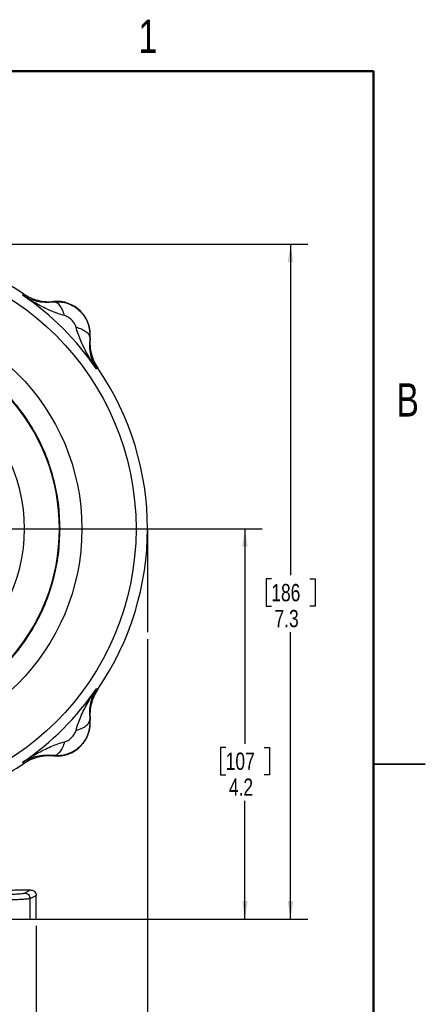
# Model space of a CAD drawing. Header units: inches. Extents: x 0.1 to 16.9, y 0.1 to 10.9.
# Tile 12 of 12: x 13.9 to 16.9, y 3.8 to 10.9. Entities that reach past the tile are written whole.
import ezdxf

# ---------------------------------------------------------------- set-up
doc = ezdxf.new("R2010")
doc.units = ezdxf.units.IN
doc.header["$MEASUREMENT"] = 0
doc.layers.add('DIMENSION', color=7, linetype='Continuous')
doc.styles.add('SLDTEXTSTYLE0', font='TXT', dxfattribs={"width": 0.75})
doc.dimstyles.new('SLDDIMSTYLE0', dxfattribs={"dimtxt": 0.125, "dimasz": 0.13, "dimexe": 0, "dimexo": 0.0625, "dimgap": 0.03125, "dimtad": 0, "dimtih": 1, "dimtoh": 1, "dimdec": 1, "dimlfac": 1.5, "dimrnd": 1e-09, "dimzin": 12, "dimdsep": 46, "dimtxsty": 'SLDTEXTSTYLE0', "dimsah": 1, "dimcen": 0.09, "dimadec": 0, "dimazin": 3, "dimtfac": 1, "dimtdec": 1, "dimtofl": 0, "dimtmove": 0, "dimatfit": 3, "dimfxl": 0, "dimfrac": 2, "dimtolj": 1, "dimtzin": 12, "dimarcsym": 0})
doc.dimstyles.new('SLDDIMSTYLE3', dxfattribs={"dimtxt": 0.125, "dimasz": 0.13, "dimexe": 0, "dimexo": 0.0625, "dimgap": 0.03125, "dimtad": 0, "dimtih": 1, "dimtoh": 1, "dimdec": 1, "dimlfac": 1.5, "dimrnd": 1e-09, "dimzin": 12, "dimdsep": 46, "dimtxsty": 'SLDTEXTSTYLE0', "dimsah": 1, "dimcen": 0.09, "dimadec": 0, "dimazin": 3, "dimtfac": 1, "dimtdec": 3, "dimtofl": 0, "dimtmove": 0, "dimatfit": 3, "dimfxl": 0, "dimfrac": 2, "dimtolj": 1, "dimtzin": 12, "dimarcsym": 0})

# ---------------------------------------------------------------- blocks, each defined once
blk = doc.blocks.new('_D_5')
at = {"layer": 'DIMENSION'}
for p, q in [((14.8694, 6.4035), (14.8694, 2.9788)), ((11.9828, 4.6274), (11.9828, 2.9788)), ((14.3225, 3.2838), (14.2844, 3.2838)), ((14.2844, 3.2838), (14.2844, 3.0854)), ((14.5996, 3.2838), (14.6376, 3.2838)), ((14.6376, 3.2838), (14.6376, 3.0854)), ((11.9828, 3.1038), (14.1748, 3.1038)), ((14.2844, 3.0854), (14.3225, 3.0854)), ((14.6376, 3.0854), (14.5996, 3.0854)), ((14.8694, 3.1038), (14.7473, 3.1038))]:
    blk.add_line(p, q, dxfattribs=at)
for points in [[(11.9828, 3.1038), (12.1128, 3.0838), (12.1128, 3.1238)], [(14.8694, 3.1038), (14.7394, 3.1238), (14.7394, 3.0838)]]:
    blk.add_solid(points, dxfattribs=at)
at = {"layer": 'DIMENSION', "char_height": 0.125, "attachment_point": 1, "style": 'SLDTEXTSTYLE0'}
for s, insert in [('110', (14.3225, 3.2465)), ('4.3', (14.3456, 3.0595))]:
    blk.add_mtext(s, dxfattribs=dict(at, insert=insert))
blk = doc.blocks.new('_D_6')
at = {"layer": 'DIMENSION'}
for p, q in [((13.4849, 9.2526), (16.0272, 9.2526)), ((15.9022, 9.2526), (15.9022, 6.8635)), ((15.7637, 6.8381), (15.7256, 6.8381)), ((15.7256, 6.8381), (15.7256, 6.6397)), ((16.0408, 6.8381), (16.0789, 6.8381)), ((16.0789, 6.8381), (16.0789, 6.6397)), ((15.7256, 6.6397), (15.7637, 6.6397)), ((16.0789, 6.6397), (16.0408, 6.6397)), ((15.9022, 4.3829), (15.9022, 6.4527)), ((14.0722, 4.3829), (16.0272, 4.3829))]:
    blk.add_line(p, q, dxfattribs=at)
for points in [[(15.9022, 9.2526), (15.8822, 9.1226), (15.9222, 9.1226)], [(15.9022, 4.3829), (15.9222, 4.5129), (15.8822, 4.5129)]]:
    blk.add_solid(points, dxfattribs=at)
at = {"layer": 'DIMENSION', "char_height": 0.125, "attachment_point": 1, "style": 'SLDTEXTSTYLE0'}
for s, insert in [('186', (15.7637, 6.8008)), ('7.3', (15.7868, 6.6138))]:
    blk.add_mtext(s, dxfattribs=dict(at, insert=insert))
blk = doc.blocks.new('_D_9')
at = {"layer": 'DIMENSION'}
for p, q in [((11.9828, 4.6274), (11.9828, 3.4512)), ((14.0661, 4.3329), (14.0661, 3.4512)), ((13.1712, 3.7563), (13.1331, 3.7563)), ((13.1331, 3.7563), (13.1331, 3.5578)), ((13.3559, 3.7563), (13.394, 3.7563)), ((13.394, 3.7563), (13.394, 3.5578)), ((11.9828, 3.5762), (13.0235, 3.5762)), ((13.1331, 3.5578), (13.1712, 3.5578)), ((13.394, 3.5578), (13.3559, 3.5578)), ((14.0661, 3.5762), (13.5036, 3.5762))]:
    blk.add_line(p, q, dxfattribs=at)
for points in [[(11.9828, 3.5762), (12.1128, 3.5562), (12.1128, 3.5962)], [(14.0661, 3.5762), (13.9361, 3.5962), (13.9361, 3.5562)]]:
    blk.add_solid(points, dxfattribs=at)
at = {"layer": 'DIMENSION', "char_height": 0.125, "attachment_point": 1, "style": 'SLDTEXTSTYLE0'}
for s, insert in [('79', (13.1712, 3.719)), ('3.1', (13.1481, 3.5319))]:
    blk.add_mtext(s, dxfattribs=dict(at, insert=insert))
blk = doc.blocks.new('_D_10')
at = {"layer": 'DIMENSION'}
for p, q in [((13.3086, 7.1993), (15.6981, 7.1993)), ((15.5731, 7.1993), (15.5731, 5.6467)), ((15.4346, 5.6213), (15.3965, 5.6213)), ((15.3965, 5.6213), (15.3965, 5.4229)), ((15.7116, 5.6213), (15.7497, 5.6213)), ((15.7497, 5.6213), (15.7497, 5.4229)), ((15.3965, 5.4229), (15.4346, 5.4229)), ((15.7497, 5.4229), (15.7116, 5.4229)), ((15.5731, 4.3829), (15.5731, 5.2358)), ((14.0722, 4.3829), (15.6981, 4.3829))]:
    blk.add_line(p, q, dxfattribs=at)
for points in [[(15.5731, 7.1993), (15.5531, 7.0693), (15.5931, 7.0693)], [(15.5731, 4.3829), (15.5931, 4.5129), (15.5531, 4.5129)]]:
    blk.add_solid(points, dxfattribs=at)
at = {"layer": 'DIMENSION', "char_height": 0.125, "attachment_point": 1, "style": 'SLDTEXTSTYLE0'}
for s, insert in [('107', (15.4346, 5.584)), ('4.2', (15.4576, 5.397))]:
    blk.add_mtext(s, dxfattribs=dict(at, insert=insert))

msp = doc.modelspace()

# ---------------------------------------------------------------- linework, layer by layer
at = {"color": 7, "linetype": 'Continuous', "lineweight": 50}
for p, q in [((0.5, 10.5), (16.5, 10.5)), ((16.5, 10.5), (16.5, 0.5))]:
    msp.add_line(p, q, dxfattribs=at)
at = {"color": 7, "linetype": 'Continuous', "lineweight": 25}
for p, q in [((13.9702, 8.8838), (13.9719, 8.8894)), ((13.9719, 8.8894), (13.9737, 8.8952)), ((14.1928, 8.8366), (14.1929, 8.8387)), ((14.4555, 8.5762), (14.4534, 8.576)), ((14.5062, 8.3551), (14.5006, 8.3534)), ((14.512, 8.3569), (14.5062, 8.3551)), ((14.5006, 6.0452), (14.5062, 6.0435)), ((14.5062, 6.0435), (14.512, 6.0417)), ((14.4534, 5.8226), (14.4555, 5.8225)), ((14.1929, 5.5599), (14.1928, 5.562)), ((13.9719, 5.5092), (13.9702, 5.5148)), ((13.9737, 5.5034), (13.9719, 5.5092)), ((16.875, 5.5), (16.5, 5.5)), ((16.5, 5.5), (16.875, 5.5)), ((13.9518, 4.5926), (14.0261, 4.5926)), ((13.9823, 4.5707), (14.0261, 4.5926)), ((14.0222, 4.5307), (14.0661, 4.5526)), ((14.0661, 4.3829), (14.0661, 4.5526)), ((14.0222, 4.3829), (14.0222, 4.5307)), ((13.19, 4.3829), (14.0222, 4.3829)), ((14.0222, 4.3829), (14.0661, 4.3829))]:
    msp.add_line(p, q, dxfattribs=at)
for centre, radius in [((12.8161, 7.1993), 1.9709), ((12.8162, 7.1983), 1.58)]:
    msp.add_circle(centre, radius, dxfattribs=at)
for centre, radius, start, end in [((12.8161, 7.1993), 2.0533, 55.68388, 124.31612), ((12.8161, 7.1993), 2.0419, 34.41629, 55.58371), ((14.2157, 8.5989), 0.2409, 354.58105, 95.41895), ((12.8161, 7.1993), 2.0533, 325.68388, 34.31612), ((12.8161, 7.1993), 1.4181, 316.37587, 43.62413), ((12.8161, 7.1993), 1.1667, 331.92675, 28.07325), ((12.8161, 7.1993), 2.0419, 304.41629, 325.58371), ((14.2157, 5.7997), 0.2409, 264.58105, 5.41895), ((12.8161, 7.1993), 2.0533, 297.87423, 304.31612)]:
    msp.add_arc(centre, radius, start, end, dxfattribs=at)
for points, knots in [([(13.9702, 8.8838), (13.9858, 8.8751), (14.017, 8.8578), (14.0702, 8.8416), (14.1272, 8.8322), (14.1713, 8.8352), (14.1928, 8.8366)], [0, 0, 0, 0, 0.2579567, 0.5135156, 0.7617742, 1, 1, 1, 1]), ([(14.2715, 8.7371), (14.2551, 8.7417), (14.2211, 8.7512), (14.171, 8.7714), (14.1208, 8.795), (14.0717, 8.8213), (14.0215, 8.8505), (13.9882, 8.8721), (13.9702, 8.8838)], [0, 0, 0, 0, 0.148634, 0.307878, 0.478548, 0.643401, 0.806559, 1, 1, 1, 1]), ([(13.9737, 8.8952), (13.9901, 8.8852), (14.023, 8.8651), (14.078, 8.8464), (14.1352, 8.8362), (14.1737, 8.8379), (14.1929, 8.8387)], [0, 0, 0, 0, 0.250012, 0.500009, 0.750001, 1, 1, 1, 1]), ([(14.1928, 8.8366), (14.2099, 8.8373), (14.2444, 8.8386), (14.2958, 8.8263), (14.344, 8.8034), (14.3864, 8.7696), (14.4201, 8.7273), (14.4431, 8.679), (14.4554, 8.6276), (14.4541, 8.5932), (14.4534, 8.576)], [0, 0, 0, 0, 0.122401, 0.24641, 0.372177, 0.49984, 0.627674, 0.753551, 0.87761, 1, 1, 1, 1]), ([(14.2715, 8.7371), (14.2667, 8.7514), (14.2571, 8.78), (14.2372, 8.8118), (14.2151, 8.8331), (14.2003, 8.8354), (14.1928, 8.8366)], [0, 0, 0, 0, 0.2499978, 0.4999971, 0.7499871, 1, 1, 1, 1]), ([(14.3538, 8.6547), (14.3507, 8.6632), (14.3437, 8.6819), (14.3231, 8.7063), (14.2987, 8.727), (14.28, 8.7339), (14.2715, 8.7371)], [0, 0, 0, 0, 0.227268, 0.500168, 0.772774, 1, 1, 1, 1]), ([(14.5006, 8.3534), (14.4898, 8.37), (14.4682, 8.4033), (14.4389, 8.4534), (14.4118, 8.504), (14.3882, 8.5542), (14.368, 8.6044), (14.3584, 8.6383), (14.3538, 8.6547)], [0, 0, 0, 0, 0.1785468, 0.3565957, 0.5214526, 0.692119, 0.8513649, 1, 1, 1, 1]), ([(14.3538, 8.6547), (14.3682, 8.6499), (14.3968, 8.6403), (14.4286, 8.6204), (14.4499, 8.5984), (14.4522, 8.5835), (14.4534, 8.576)], [0, 0, 0, 0, 0.250013, 0.500003, 0.750002, 1, 1, 1, 1]), ([(14.4534, 8.576), (14.452, 8.5545), (14.449, 8.5105), (14.4584, 8.4534), (14.4746, 8.4002), (14.4919, 8.369), (14.5006, 8.3534)], [0, 0, 0, 0, 0.238226, 0.486484, 0.742043, 1, 1, 1, 1]), ([(14.4555, 8.5762), (14.4547, 8.5569), (14.453, 8.5184), (14.4632, 8.4612), (14.4818, 8.4062), (14.502, 8.3733), (14.512, 8.3569)], [0, 0, 0, 0, 0.249999, 0.499991, 0.749988, 1, 1, 1, 1]), ([(14.3538, 5.7439), (14.3584, 5.7603), (14.368, 5.7943), (14.3882, 5.8444), (14.4118, 5.8946), (14.4381, 5.9437), (14.4673, 5.9939), (14.4889, 6.0272), (14.5006, 6.0452)], [0, 0, 0, 0, 0.148634, 0.307878, 0.478548, 0.643401, 0.80656, 1, 1, 1, 1]), ([(14.5006, 6.0452), (14.4919, 6.0296), (14.4746, 5.9984), (14.4584, 5.9452), (14.449, 5.8882), (14.452, 5.8441), (14.4534, 5.8226)], [0, 0, 0, 0, 0.257956, 0.513515, 0.761774, 1, 1, 1, 1]), ([(14.512, 6.0417), (14.502, 6.0253), (14.4818, 5.9924), (14.4632, 5.9374), (14.453, 5.8802), (14.4547, 5.8417), (14.4555, 5.8225)], [0, 0, 0, 0, 0.250012, 0.500009, 0.750001, 1, 1, 1, 1]), ([(14.4534, 5.8226), (14.4541, 5.8055), (14.4554, 5.771), (14.4431, 5.7197), (14.4201, 5.6714), (14.3864, 5.629), (14.344, 5.5953), (14.2958, 5.5724), (14.2444, 5.56), (14.2099, 5.5613), (14.1928, 5.562)], [0, 0, 0, 0, 0.122322, 0.246322, 0.37215, 0.499945, 0.627684, 0.753512, 0.877568, 1, 1, 1, 1]), ([(14.3538, 5.7439), (14.3681, 5.7487), (14.3968, 5.7583), (14.4286, 5.7782), (14.4499, 5.8003), (14.4522, 5.8151), (14.4534, 5.8226)], [0, 0, 0, 0, 0.2499965, 0.4999879, 0.7499923, 1, 1, 1, 1]), ([(14.2715, 5.6616), (14.28, 5.6647), (14.2987, 5.6717), (14.3231, 5.6923), (14.3437, 5.7167), (14.3507, 5.7354), (14.3538, 5.7439)], [0, 0, 0, 0, 0.227293, 0.500056, 0.772829, 1, 1, 1, 1]), ([(13.9702, 5.5148), (13.9868, 5.5256), (14.0201, 5.5472), (14.0702, 5.5765), (14.1208, 5.6036), (14.171, 5.6272), (14.2211, 5.6474), (14.2551, 5.657), (14.2715, 5.6616)], [0, 0, 0, 0, 0.178546, 0.356596, 0.521452, 0.692119, 0.851365, 1, 1, 1, 1]), ([(14.2715, 5.6616), (14.2667, 5.6473), (14.2571, 5.6186), (14.2372, 5.5868), (14.2151, 5.5655), (14.2003, 5.5632), (14.1928, 5.562)], [0, 0, 0, 0, 0.2500076, 0.5000119, 0.7500034, 1, 1, 1, 1]), ([(14.1928, 5.562), (14.1713, 5.5634), (14.1272, 5.5664), (14.0702, 5.557), (14.017, 5.5408), (13.9858, 5.5235), (13.9702, 5.5148)], [0, 0, 0, 0, 0.238226, 0.486486, 0.742044, 1, 1, 1, 1]), ([(14.1929, 5.5599), (14.1737, 5.5607), (14.1352, 5.5624), (14.078, 5.5522), (14.023, 5.5336), (13.9901, 5.5134), (13.9737, 5.5034)], [0, 0, 0, 0, 0.249999, 0.499991, 0.749987, 1, 1, 1, 1]), ([(13.19, 4.551), (13.2214, 4.551), (13.2849, 4.5511), (13.3802, 4.5515), (13.4755, 4.5523), (13.5686, 4.5534), (13.6569, 4.5549), (13.7377, 4.5567), (13.809, 4.5587), (13.869, 4.5609), (13.9166, 4.5633), (13.9512, 4.5657), (13.9741, 4.5682), (13.9796, 4.5699), (13.9823, 4.5707)], [0, 0, 0, 0, 0.078006, 0.158263, 0.240636, 0.326189, 0.412689, 0.499946, 0.587198, 0.673709, 0.75929, 0.841676, 0.921963, 1, 1, 1, 1]), ([(13.9518, 4.5926), (13.9499, 4.5921), (13.9472, 4.5914), (13.9302, 4.5906), (13.9127, 4.59), (13.891, 4.5896), (13.8595, 4.5892), (13.8184, 4.5889), (13.7878, 4.5891), (13.7738, 4.5892)], [0, 0, 0, 0, 0.199132, 0.306323, 0.41578, 0.52523, 0.632399, 0.831468, 1, 1, 1, 1]), ([(14.0261, 4.5926), (14.0289, 4.5924), (14.0345, 4.5921), (14.0445, 4.5887), (14.0552, 4.5814), (14.0643, 4.5683), (14.0655, 4.5579), (14.0661, 4.5526)], [0, 0, 0, 0, 0.136271, 0.265338, 0.500864, 0.74927, 1, 1, 1, 1]), ([(14.0222, 4.5307), (14.0207, 4.5302), (14.0178, 4.5292), (14.0084, 4.5278), (13.9966, 4.5265), (13.9828, 4.5253), (13.9679, 4.5243), (13.9459, 4.523), (13.9138, 4.5214), (13.8682, 4.5197), (13.8183, 4.5181), (13.7567, 4.5165), (13.6811, 4.5149), (13.5894, 4.5135), (13.4927, 4.5124), (13.3928, 4.5116), (13.2916, 4.5111), (13.2237, 4.511), (13.19, 4.511)], [0, 0, 0, 0, 0.048649, 0.09389, 0.135723, 0.174147, 0.209163, 0.24077, 0.310145, 0.3765, 0.439832, 0.500143, 0.586993, 0.672426, 0.756442, 0.839043, 0.920229, 1, 1, 1, 1])]:
    msp.add_open_spline(points, degree=3, knots=knots, dxfattribs=at)
for points in [[(14.2386, 7.1993), (14.2362, 7.1372), (14.2315, 7.0131), (14.1937, 6.8301), (14.1341, 6.6534), (14.0515, 6.486), (13.9479, 6.3309), (13.8248, 6.1906), (13.6845, 6.0675), (13.5294, 5.9639), (13.362, 5.8813), (13.1853, 5.8214), (13.0023, 5.785), (12.8161, 5.7728), (12.6299, 5.785), (12.4469, 5.8214), (12.2702, 5.8813), (12.1028, 5.9639), (11.9477, 6.0675), (11.8074, 6.1906), (11.6843, 6.3309), (11.5807, 6.486), (11.4981, 6.6534), (11.4381, 6.8301), (11.4017, 7.0131), (11.3895, 7.1993), (11.4017, 7.3855), (11.4381, 7.5685), (11.4981, 7.7452), (11.5807, 7.9126), (11.6843, 8.0677), (11.8074, 8.208), (11.9477, 8.3311), (12.1028, 8.4347), (12.2702, 8.5173), (12.4469, 8.5773), (12.6299, 8.6137), (12.8161, 8.6259), (13.0023, 8.6137), (13.1853, 8.5773), (13.362, 8.5173), (13.5294, 8.4347), (13.6845, 8.3311), (13.8248, 8.208), (13.9479, 8.0677), (14.0515, 7.9126), (14.1341, 7.7452), (14.1937, 7.5685), (14.2315, 7.3855), (14.2362, 7.2614), (14.2386, 7.1993)], [(13.9823, 4.5707), (13.9875, 4.5701), (13.998, 4.5689), (14.0112, 4.5596), (14.0204, 4.5464), (14.0216, 4.5359), (14.0222, 4.5307)]]:
    msp.add_open_spline(points, degree=3, dxfattribs=at)
at = {"layer": 'DIMENSION'}
msp.add_line((14.8694, 7.1993), (14.8694, 6.4535), dxfattribs=at)

# ---------------------------------------------------------------- texts
at = {"color": 7, "linetype": 'Continuous', "lineweight": 0, "char_height": 0.24, "attachment_point": 2, "style": 'SLDTEXTSTYLE0'}
for s, insert in [('1', (14.8726, 10.8726)), ('B', (16.7482, 8.249))]:
    msp.add_mtext(s, dxfattribs=dict(at, insert=insert))

# ---------------------------------------------------------------- dimensions: what is measured, and where the dimension line sits
at = {"layer": 'DIMENSION'}
for base, p1, picture, middle in [((15.9022, 4.3829), (13.4349, 9.2526), '_D_6', (15.9022, 6.6581)), ((15.5731, 4.3829), (13.2586, 7.1993), '_D_10', (15.5731, 5.4413))]:
    dim = msp.add_linear_dim(base=base, p1=p1, p2=(14.0222, 4.3829), angle=90, dimstyle='SLDDIMSTYLE0', dxfattribs=at)
    dim.commit()
    dim.dimension.update_dxf_attribs({"geometry": picture, "text_midpoint": middle, "dimtype": 160})
for base, p2, dimstyle, picture, middle in [((14.8694, 3.1038), (14.8694, 6.4535), 'SLDDIMSTYLE3', '_D_5', (14.461, 3.1038)), ((14.0661, 3.5762), (14.0661, 4.3829), 'SLDDIMSTYLE0', '_D_9', (13.2636, 3.5762))]:
    dim = msp.add_linear_dim(base=base, p1=(11.9828, 4.6774), p2=p2, dimstyle=dimstyle, dxfattribs=at)
    dim.commit()
    dim.dimension.update_dxf_attribs({"geometry": picture, "text_midpoint": middle, "dimtype": 160})

doc.saveas('drawing.dxf')
